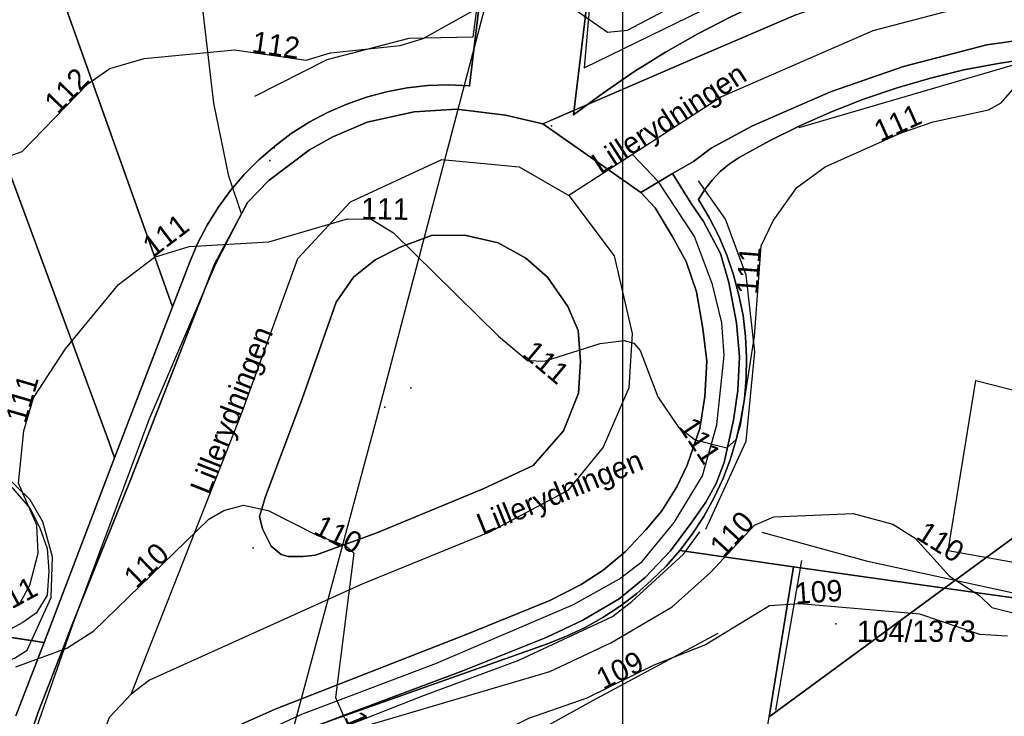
# Model space of a CAD drawing. Header units: metres. Extents: x 92348 to 92653, y 1600225 to 1600392.
# Tile 9 of 14: x 92472 to 92518, y 1600301 to 1600333. Entities that reach past the tile are written whole.
import ezdxf

# ---------------------------------------------------------------- set-up
doc = ezdxf.new("R2010")
doc.units = ezdxf.units.M
doc.header["$LTSCALE"] = 25.4
for name, color, linetype in [('AnnetVegarealAvgrensning', 10, 'Continuous'), ('ArealressursFlate', 10, 'Continuous'), ('ArealressursGrense', 10, 'Continuous'), ('Eiendomsgrense', 10, 'Continuous'), ('elveg20.v_kartverket_255_veglenke', 10, 'Continuous'), ('GatenavnTekst', 10, 'Continuous'), ('Gidtekst', 10, 'Continuous'), ('Gjerde', 10, 'Continuous'), ('GnrBnrTekst', 10, 'Continuous'), ('Hekk', 10, 'Continuous'), ('HoydeTekst', 10, 'Continuous'), ('HøydeKurve', 10, 'Continuous'), ('Kumlokk', 10, 'Continuous'), ('Mast', 10, 'Continuous'), ('MurLoddrett', 10, 'Continuous'), ('Rutenett', 10, 'Continuous'), ('Skap', 10, 'Continuous'), ('Teig', 10, 'Continuous'), ('Teiggrensepunkt', 10, 'Continuous'), ('Trafikkøy', 10, 'Continuous'), ('Trase', 10, 'Continuous'), ('VegAnnenAvgrensning', 10, 'Continuous'), ('Vegdekkekant', 10, 'Continuous'), ('VegFiktivGrense', 10, 'Continuous'), ('VegGåendeOgSyklende', 10, 'Continuous'), ('VegKjørende', 10, 'Continuous'), ('Veranda', 10, 'Continuous')]:
    doc.layers.add(name, color=color, linetype=linetype)

# ---------------------------------------------------------------- blocks, each defined once
blk = doc.blocks.new('Alle data_NTM 10_NN2000_FeatureWriter_6_0_FMEBLOCK1')
at = {"layer": 'ArealressursFlate'}
blk.add_lwpolyline([(-11.28, 10.35), (-9.45, 15.69), (-8.26, 18.74), (-7.9, 19.68), (-6.83, 22.37), (-5.14, 26.54), (-2.58, 33.12), (-1.18, 36.7), (0.08, 39.05), (0.36, 39.58), (1.37, 40.61), (3.27, 42.05), (4.37, 42.66), (5.98, 43.35), (8.18, 43.83), (10.18, 43.96), (12.46, 43.68), (14.22, 43.27), (16.77, 41.49), (18.82, 40.06), (19.49, 39.34), (20.28, 38), (20.94, 36.82), (21.43, 35.39), (21.73, 33.68), (21.91, 32.15), (21.82, 30.49), (21.58, 28.99), (20.99, 27.27), (20.51, 26.26), (19.8, 25.13), (19.06, 24.25), (18.08, 23.21), (17.05, 22.34), (16.01, 21.67), (14.54, 20.92), (10.63, 19.33), (1.67, 15.83), (-0.31, 14.95)], dxfattribs=at)
blk.add_lwpolyline([(1.07, 24.29), (1.47, 23.47), (1.94, 23.08), (2.28, 22.98), (2.96, 22.99), (3.56, 23.05), (6.43, 24.1), (11.42, 26.16), (13.77, 27.26), (15.19, 28.88), (15.89, 30.65), (15.98, 32.13), (15.87, 33.58), (15.39, 34.71), (14.43, 36.08), (13.42, 36.97), (12.12, 37.69), (10.56, 38.06), (8.99, 38.04), (7.52, 37.49), (6.35, 36.9), (5.33, 36.08), (4.53, 34.91), (2.91, 30.34), (1.21, 25.8), (0.93, 24.86)], close=True, dxfattribs=at)
blk = doc.blocks.new('Alle data_NTM 10_NN2000_FeatureWriter_6_0_FMEBLOCK2')
at = {"layer": 'VegKjørende'}
blk.add_polyline3d([(-10.77, 11.42, 109.52), (-7.82, 19.85, 109.94), (-4.25, 29.41, 110.41), (-1.14, 36.68, 110.93), (0.08, 39.05, 111.03), (0.36, 39.58, 111.04), (1.37, 40.61, 111.05), (3.27, 42.05, 111.1), (4.37, 42.66, 111.15), (5.98, 43.35, 111.18), (8.18, 43.83, 111.18), (10.18, 43.96, 111.18), (12.46, 43.68, 111.28), (14.22, 43.27, 111.29), (16.77, 41.49, 111.24), (18.82, 40.06, 111.22), (19.49, 39.34, 111.22), (20.28, 38, 111.17), (20.94, 36.82, 111.13), (21.43, 35.39, 111.11), (21.73, 33.68, 111.05), (21.91, 32.15, 111.03), (21.82, 30.49, 111.01), (21.58, 28.99, 110.99), (20.99, 27.27, 110.95), (20.51, 26.26, 110.83), (19.8, 25.13, 110.78), (19.06, 24.25, 110.78), (18.08, 23.21, 110.74), (17.05, 22.34, 110.72), (16.01, 21.67, 110.7), (14.54, 20.92, 110.54), (10.63, 19.33, 110.24), (1.67, 15.83, 109.75), (-0.31, 14.95, 109.65)], dxfattribs=at)
blk.add_polyline3d([(1.07, 24.29, 109.84), (1.47, 23.47, 109.83), (1.94, 23.08, 109.83), (2.28, 22.98, 109.83), (2.96, 22.99, 109.83), (3.56, 23.05, 109.84), (6.43, 24.1, 110), (11.42, 26.16, 110.44), (13.77, 27.26, 110.5), (15.19, 28.88, 110.73), (15.89, 30.65, 110.81), (15.98, 32.13, 110.86), (15.87, 33.58, 110.94), (15.39, 34.71, 110.96), (14.43, 36.08, 111.06), (13.42, 36.97, 111.06), (12.12, 37.69, 111.06), (10.56, 38.06, 111.02), (8.99, 38.04, 111), (7.52, 37.49, 110.92), (6.35, 36.9, 110.92), (5.33, 36.08, 110.92), (4.53, 34.91, 110.73), (2.91, 30.34, 110.38), (1.21, 25.8, 110.05), (0.93, 24.86, 110.01)], close=True, dxfattribs=at)

msp = doc.modelspace()

# ---------------------------------------------------------------- linework, layer by layer
at = {"layer": 'AnnetVegarealAvgrensning'}
for points in [[(92482.12, 1600324.2, 111.03), (92481.53, 1600325.97, 111.21), (92480.83, 1600329.4, 111.5), (92479.84, 1600337.83, 112.51), (92478.58, 1600345.33, 113.11)], [(92465.36, 1600303.75, 109.85), (92470.29, 1600303.08, 109.82), (92470.82, 1600303.12, 109.86), (92471.48, 1600303.37, 109.88), (92472.07, 1600303.74, 109.89), (92473.2, 1600306.22, 110.14), (92473.26, 1600308.12, 110.3), (92472.8, 1600309.77, 110.42), (92472.21, 1600310.8, 110.52), (92470.34, 1600312.61, 111.01), (92468.52, 1600313.76, 111.21), (92467.32, 1600314.17, 111.33), (92466.48, 1600314.07, 111.38), (92459.96, 1600312.05, 111.46), (92459.75, 1600312.04, 111.45), (92459.54, 1600312.24, 111.45)]]:
    msp.add_polyline3d(points, dxfattribs=at)
at = {"layer": 'ArealressursFlate'}
for points in [[(92508.13, 1600333.53), (92503.53, 1600331.56), (92496.26, 1600328.42), (92494.5, 1600328.83), (92492.22, 1600329.11), (92490.22, 1600328.98), (92488.02, 1600328.5), (92486.41, 1600327.81), (92485.31, 1600327.2), (92483.41, 1600325.76), (92482.4, 1600324.73), (92482.12, 1600324.2), (92480.86, 1600321.85), (92479.46, 1600318.27), (92476.9, 1600311.69), (92475.21, 1600307.52), (92474.14, 1600304.83), (92473.78, 1600303.89), (92472.59, 1600300.84), (92470.76, 1600295.5)], [(92553.01, 1600327.9), (92550.74, 1600328.67), (92546.17, 1600329.42), (92536.6, 1600331.28), (92529.88, 1600332.4), (92525.82, 1600332.84), (92521.89, 1600332.8), (92517.08, 1600332.13), (92513.17, 1600331.11), (92509.76, 1600329.93), (92506.1, 1600328.33), (92504.16, 1600327.29), (92503.33, 1600326.65), (92502.34, 1600326.1), (92500.86, 1600325.21), (92498.81, 1600326.64), (92496.26, 1600328.42), (92503.53, 1600331.56), (92508.13, 1600333.53)], [(92481.73, 1600300.1), (92483.71, 1600300.98), (92492.67, 1600304.48), (92496.58, 1600306.07), (92498.05, 1600306.82), (92499.09, 1600307.49), (92500.12, 1600308.36), (92501.1, 1600309.4), (92501.84, 1600310.28), (92502.55, 1600311.41), (92503.03, 1600312.42), (92503.62, 1600314.14), (92503.86, 1600315.64), (92503.95, 1600317.3), (92503.77, 1600318.83), (92503.47, 1600320.54), (92502.98, 1600321.97), (92502.32, 1600323.15), (92501.53, 1600324.49), (92500.86, 1600325.21), (92502.34, 1600326.1), (92503.33, 1600326.65), (92504.16, 1600327.29), (92506.1, 1600328.33), (92509.76, 1600329.93), (92513.17, 1600331.11), (92517.08, 1600332.13), (92521.89, 1600332.8)]]:
    msp.add_lwpolyline(points, dxfattribs=at)
msp.add_lwpolyline([(92483.11, 1600309.44), (92482.97, 1600310.01), (92483.25, 1600310.95), (92484.95, 1600315.49), (92486.57, 1600320.06), (92487.37, 1600321.23), (92488.39, 1600322.05), (92489.56, 1600322.64), (92491.03, 1600323.19), (92492.6, 1600323.21), (92494.16, 1600322.84), (92495.46, 1600322.12), (92496.47, 1600321.23), (92497.43, 1600319.86), (92497.91, 1600318.73), (92498.02, 1600317.28), (92497.93, 1600315.8), (92497.23, 1600314.03), (92495.81, 1600312.41), (92493.46, 1600311.31), (92488.47, 1600309.25), (92485.6, 1600308.2), (92485, 1600308.14), (92484.32, 1600308.13), (92483.98, 1600308.23), (92483.51, 1600308.62)], close=True, dxfattribs=at)
at = {"layer": 'ArealressursGrense'}
for points in [[(92496.26, 1600328.42), (92503.53, 1600331.56), (92508.13, 1600333.53), (92511.46, 1600334.73), (92516.04, 1600335.99), (92518.83, 1600336.76)], [(92500.86, 1600325.21), (92502.34, 1600326.1), (92503.33, 1600326.65), (92504.16, 1600327.29), (92506.1, 1600328.33), (92509.76, 1600329.93), (92513.17, 1600331.11), (92517.08, 1600332.13), (92521.89, 1600332.8), (92525.82, 1600332.84), (92529.88, 1600332.4)], [(92496.26, 1600328.42), (92494.5, 1600328.83), (92492.22, 1600329.11), (92490.22, 1600328.98), (92488.02, 1600328.5), (92486.41, 1600327.81), (92485.31, 1600327.2), (92483.41, 1600325.76), (92482.4, 1600324.73), (92482.12, 1600324.2)], [(92496.26, 1600328.42), (92498.81, 1600326.64), (92500.86, 1600325.21)], [(92481.73, 1600300.1), (92483.71, 1600300.98), (92492.67, 1600304.48), (92496.58, 1600306.07), (92498.05, 1600306.82), (92499.09, 1600307.49), (92500.12, 1600308.36), (92501.1, 1600309.4), (92501.84, 1600310.28), (92502.55, 1600311.41), (92503.03, 1600312.42), (92503.62, 1600314.14), (92503.86, 1600315.64), (92503.95, 1600317.3), (92503.77, 1600318.83), (92503.47, 1600320.54), (92502.98, 1600321.97), (92502.32, 1600323.15), (92501.53, 1600324.49), (92500.86, 1600325.21)], [(92482.12, 1600324.2), (92480.86, 1600321.85), (92479.46, 1600318.27), (92476.9, 1600311.69), (92475.21, 1600307.52)], [(92483.11, 1600309.44), (92483.51, 1600308.62), (92483.98, 1600308.23), (92484.32, 1600308.13), (92485, 1600308.14), (92485.6, 1600308.2), (92488.47, 1600309.25), (92493.46, 1600311.31), (92495.81, 1600312.41), (92497.23, 1600314.03), (92497.93, 1600315.8), (92498.02, 1600317.28), (92497.91, 1600318.73), (92497.43, 1600319.86), (92496.47, 1600321.23), (92495.46, 1600322.12), (92494.16, 1600322.84), (92492.6, 1600323.21), (92491.03, 1600323.19), (92489.56, 1600322.64), (92488.39, 1600322.05), (92487.37, 1600321.23), (92486.57, 1600320.06), (92484.95, 1600315.49), (92483.25, 1600310.95), (92482.97, 1600310.01), (92483.11, 1600309.44)], [(92473.78, 1600303.89), (92474.14, 1600304.83), (92475.21, 1600307.52)], [(92473.78, 1600303.89), (92472.59, 1600300.84), (92470.76, 1600295.5), (92469.23, 1600289.52), (92468.32, 1600285.85), (92467.6, 1600282.17)]]:
    msp.add_lwpolyline(points, dxfattribs=at)
at = {"layer": 'Eiendomsgrense'}
for p, q in [((92492.82, 1600330.21), (92497.03, 1600365.06)), ((92502.01, 1600364.56), (92497.69, 1600328.85)), ((92464.95, 1600358.89), (92478.89, 1600319.85)), ((92469.03, 1600332.08), (92475.91, 1600313.49)), ((92478.89, 1600319.85), (92479.68, 1600321.9)), ((92534.08, 1600320.57), (92515.1, 1600306.66)), ((92476.17, 1600312.76), (92478.89, 1600319.85)), ((92475.91, 1600313.49), (92476.17, 1600312.76)), ((92472.86, 1600304.1), (92476.17, 1600312.76)), ((92508.02, 1600307.65), (92502.68, 1600308.42)), ((92448.13, 1600307.92), (92472.86, 1600304.1)), ((92506.88, 1600300.62), (92508.02, 1600307.65)), ((92515.1, 1600306.66), (92508.02, 1600307.65)), ((92506.88, 1600300.62), (92515.1, 1600306.66)), ((92521.01, 1600305.82), (92515.1, 1600306.66)), ((92471.54, 1600300.67), (92472.86, 1600304.1)), ((92496.48, 1600304.05), (92484.73, 1600299.89))]:
    msp.add_line(p, q, dxfattribs=at)
for points in [[(92497.69, 1600328.85), (92499.1, 1600329.88), (92500.53, 1600330.86), (92502.01, 1600331.78), (92503.53, 1600332.64), (92505.08, 1600333.44), (92506.66, 1600334.17), (92508.27, 1600334.83), (92509.91, 1600335.45), (92511.56, 1600335.98), (92513.24, 1600336.45), (92514.93, 1600336.85), (92516.64, 1600337.18), (92518.37, 1600337.44), (92520.09, 1600337.63), (92521.84, 1600337.76), (92523.58, 1600337.81), (92525.32, 1600337.79), (92527.06, 1600337.7)], [(92530.52, 1600331.23), (92528.91, 1600331.48), (92527.31, 1600331.67), (92525.69, 1600331.77), (92524.07, 1600331.81), (92522.45, 1600331.78), (92520.82, 1600331.68), (92519.21, 1600331.51), (92517.61, 1600331.26), (92516.01, 1600330.95), (92514.44, 1600330.57), (92512.88, 1600330.11), (92511.35, 1600329.59), (92509.83, 1600329), (92508.35, 1600328.35), (92506.89, 1600327.63), (92505.47, 1600326.85)], [(92479.68, 1600321.9), (92480.06, 1600322.81), (92480.52, 1600323.68), (92481.03, 1600324.5), (92481.61, 1600325.3), (92482.25, 1600326.05), (92482.93, 1600326.74), (92483.68, 1600327.38), (92484.46, 1600327.97), (92485.29, 1600328.5), (92486.16, 1600328.96), (92487.06, 1600329.35), (92487.98, 1600329.67), (92488.92, 1600329.92), (92489.89, 1600330.11), (92490.86, 1600330.22), (92491.84, 1600330.25), (92492.82, 1600330.21)], [(92505.47, 1600326.85), (92505, 1600326.54), (92504.58, 1600326.19), (92504.2, 1600325.79), (92503.86, 1600325.35), (92503.56, 1600324.88)], [(92503.56, 1600324.88), (92504.06, 1600324.03), (92504.51, 1600323.16), (92504.89, 1600322.26), (92505.21, 1600321.34), (92505.46, 1600320.39), (92505.65, 1600319.43), (92505.77, 1600318.46), (92505.82, 1600317.48), (92505.8, 1600316.5), (92505.72, 1600315.53), (92505.55, 1600314.56), (92505.33, 1600313.61), (92505.05, 1600312.67), (92504.7, 1600311.76), (92504.28, 1600310.87), (92503.81, 1600310.02), (92503.27, 1600309.19), (92502.68, 1600308.42)], [(92502.68, 1600308.42), (92502.05, 1600307.69), (92501.36, 1600307.02), (92500.65, 1600306.38), (92499.89, 1600305.81), (92499.08, 1600305.28), (92498.24, 1600304.81), (92497.37, 1600304.4), (92496.48, 1600304.05)]]:
    msp.add_lwpolyline(points, dxfattribs=at)
at = {"layer": 'elveg20.v_kartverket_255_veglenke'}
msp.add_line((92500.472, 1600326.99, 112.28), (92497.474, 1600325.058, 112.239), dxfattribs=at)
for points in [[(92519.025, 1600334.707, 112.039), (92511.743, 1600332.791, 112.239), (92504.646, 1600329.686, 112.339), (92500.472, 1600326.99, 112.28)], [(92473.431, 1600274.052, 108.94), (92473.774, 1600277.614, 108.17), (92474.65, 1600282.115, 108.56), (92476.167, 1600289.318, 109.04), (92477.613, 1600294.551, 109.34), (92478.29, 1600295.901, 109.39), (92479.093, 1600296.729, 109.51), (92481.066, 1600298.602, 109.66), (92482.741, 1600299.722, 109.71), (92484.954, 1600300.75, 109.79), (92491.27, 1600303.138, 110.16), (92497.692, 1600305.885, 110.68), (92499.862, 1600307.09, 110.83), (92500.917, 1600307.906, 110.88), (92502.412, 1600309.735, 110.92), (92503.741, 1600311.923, 111.01), (92504.425, 1600314.307, 111.09), (92504.758, 1600317.557, 111.16), (92504.66, 1600319.094, 111.22), (92504.223, 1600320.887, 111.24), (92503.372, 1600323.142, 111.586), (92501.678, 1600325.709, 112.027), (92500.472, 1600326.99, 112.28)], [(92476.951, 1600301.68, 110.739), (92482.136, 1600314.873, 111.539), (92484.759, 1600322.106, 111.939), (92487.239, 1600324.767, 112.139), (92491.522, 1600326.758, 112.239), (92495.155, 1600326.413, 112.239), (92497.474, 1600325.058, 112.239)], [(92497.474, 1600325.058, 112.239), (92499.598, 1600322.228, 112.139), (92500.449, 1600318.594, 112.139), (92500.295, 1600316.051, 111.939), (92499.087, 1600313.26, 111.839), (92497.425, 1600311.239, 111.639), (92493.755, 1600309.276, 111.439), (92487.812, 1600306.854, 111.139), (92477.806, 1600302.341, 110.839), (92476.951, 1600301.68, 110.739)], [(92470.267, 1600278.456, 109.24), (92472.338, 1600290.331, 110.039), (92473.317, 1600293.507, 110.239), (92475.924, 1600300.605, 110.639), (92476.951, 1600301.68, 110.739)]]:
    msp.add_polyline3d(points, dxfattribs=at)
at = {"layer": 'Gidtekst'}
for p in [(92496.67, 1600328.337), (92510.002, 1600304.977)]:
    msp.add_point(p, dxfattribs=at)
at = {"layer": 'Gjerde'}
for points in [[(92498.87, 1600338.81, 113.42), (92498.2, 1600331.05, 112.85), (92504.32, 1600334.03, 112.89), (92507.36, 1600335.26, 112.84), (92511.02, 1600336.26, 112.58), (92518.67, 1600338.24, 112.14)], [(92485.89, 1600276.54, 108.16), (92482.11, 1600276.43, 108.29), (92478.86, 1600276.49, 108.44), (92476.8, 1600276.76, 108.56), (92474.9, 1600277.74, 108.73), (92476.06, 1600283.29, 109.19), (92476.78, 1600286.96, 109.47), (92478.04, 1600292.25, 109.86), (92478.29, 1600293.09, 109.95), (92479.12, 1600294.83, 109.95), (92479.97, 1600295.93, 110), (92482.13, 1600298.07, 110.26), (92484.23, 1600299.09, 110.39), (92490.58, 1600301.59, 110.94), (92495.13, 1600303.28, 111.12), (92499.52, 1600305.32, 111.4), (92500.44, 1600306.02, 111.54), (92502.86, 1600308.25, 111.79), (92503.62, 1600309.3, 111.82)]]:
    msp.add_polyline3d(points, dxfattribs=at)
at = {"layer": 'Hekk'}
for p, q in [((92520.48, 1600331.81, 111.72), (92508.27, 1600328.24, 111.92)), ((92508.39, 1600307.95, 109.43), (92507.17, 1600300.94, 108.98))]:
    msp.add_line(p, q, dxfattribs=at)
for points in [[(92495.38, 1600350.75, 114.54), (92492.98, 1600332.48, 113.06), (92489.98, 1600332.43, 113.11), (92486.12, 1600331.43, 113.28), (92482.73, 1600329.71, 113.32)], [(92503.9, 1600309.42, 112.12), (92505.8, 1600313.55, 112.06), (92506.2, 1600317.74, 112.21), (92505.79, 1600321.33, 112.33), (92504.83, 1600323.95, 112.37), (92503.56, 1600325.75, 112.37)], [(92506.53, 1600309.28, 110.78), (92511.42, 1600307.94, 110.8), (92520.05, 1600306.06, 111.17), (92526.95, 1600305.37, 110.97), (92530.61, 1600304.62, 110.75), (92531.27, 1600305.1, 110.75)]]:
    msp.add_polyline3d(points, dxfattribs=at)
at = {"layer": 'HøydeKurve'}
for points in [[(92470.68, 1600326.72, 112), (92471.84, 1600327.13, 112), (92474.92, 1600330.3, 112), (92475.95, 1600331.02, 112), (92477.56, 1600331.48, 112), (92481.8, 1600331.9, 112), (92485.15, 1600331.41, 112), (92486.3, 1600331.75, 112), (92489.56, 1600332.09, 112), (92490.65, 1600332.42, 112), (92494.07, 1600334.34, 112)], [(92497.16, 1600334.21, 112), (92499.29, 1600332.72, 112), (92500.23, 1600332.81, 112), (92503.44, 1600334.52, 112)], [(92471.67, 1600305.83, 111), (92472.2, 1600306.79, 111), (92472.58, 1600308.29, 111), (92472.53, 1600309.6, 111), (92471.67, 1600311.57, 111), (92471.91, 1600314.03, 111), (92472.36, 1600315.57, 111), (92473.86, 1600317.87, 111), (92476.35, 1600320.89, 111), (92478.05, 1600322.18, 111), (92479.67, 1600322.67, 111), (92483.4, 1600322.89, 111), (92487.09, 1600323.97, 111), (92488.2, 1600323.95, 111), (92489.25, 1600323.32, 111), (92494.18, 1600318.47, 111), (92495.54, 1600317.33, 111), (92496.34, 1600317.29, 111), (92498.95, 1600318.13, 111), (92500.08, 1600318.27, 111), (92500.52, 1600318.14, 111), (92500.83, 1600317.79, 111), (92501.65, 1600315.62, 111), (92502.6, 1600314.21, 111), (92503.41, 1600313.61, 111), (92504.89, 1600313.23, 111), (92505.32, 1600313.63, 111), (92505.54, 1600314.36, 111), (92506.18, 1600318.47, 111), (92506.5, 1600322.7, 111), (92507.07, 1600323.88, 111), (92508.17, 1600325.44, 111), (92509.51, 1600326.4, 111), (92513.06, 1600328, 111), (92514.57, 1600328.51, 111), (92517.17, 1600329.08, 111), (92517.76, 1600329.41, 111), (92520.03, 1600332.01, 111)], [(92471.54, 1600302.97, 110), (92473.93, 1600303.84, 110), (92475.2, 1600304.66, 110), (92480.59, 1600309.89, 110), (92481.3, 1600310.29, 110), (92482.22, 1600310.54, 110), (92483.37, 1600310.3, 110), (92485.66, 1600309.13, 110), (92487.02, 1600308.63, 110), (92487.4, 1600308.29, 110), (92486.54, 1600301.53, 110), (92486.95, 1600300.55, 110)], [(92487.85, 1600300.16, 110), (92496.58, 1600302.75, 110), (92499.45, 1600304.09, 110), (92502.32, 1600305.77, 110), (92504.13, 1600307.39, 110), (92506.18, 1600309.61, 110), (92507.1, 1600310, 110), (92510.82, 1600310.16, 110), (92512.68, 1600309.66, 110), (92513.73, 1600308.99, 110), (92515.34, 1600307.21, 110), (92516.74, 1600306.31, 110), (92517.32, 1600305.74, 110), (92518.32, 1600305.5, 110)], [(92518.06, 1600304.4, 109), (92516.75, 1600304.48, 109), (92513.94, 1600305.44, 109), (92508.31, 1600305.92, 109), (92506.89, 1600305.82, 109), (92503.89, 1600303.99, 109), (92501.46, 1600303.04, 109), (92498.33, 1600301.5, 109), (92495.59, 1600300.54, 109), (92493.1, 1600299.29, 109), (92491.41, 1600298.2, 109), (92489.72, 1600296.84, 109), (92485.8, 1600292.54, 109), (92483.24, 1600291.39, 109), (92480.16, 1600289.6, 109), (92473.1, 1600288.32, 109), (92472.13, 1600287.9, 109), (92470.34, 1600286.69, 109)]]:
    msp.add_polyline3d(points, dxfattribs=at)
at = {"layer": 'Kumlokk'}
for p in [(92490.06, 1600316.05, 110.51), (92488.84, 1600315.14, 110.45), (92482.67, 1600308.54, 109.84)]:
    msp.add_point(p, dxfattribs=at)
at = {"layer": 'Mast'}
msp.add_point((92483.66, 1600327.3, 111.26), dxfattribs=at)
at = {"layer": 'MurLoddrett'}
for points in [[(92461.11, 1600312.09, 111.97), (92466.73, 1600313.69, 111.89), (92467.74, 1600313.52, 111.83), (92469.52, 1600312.77, 111.64), (92471.29, 1600311.45, 111.4), (92472.21, 1600310.39, 111.2), (92472.67, 1600309.48, 111.13), (92473, 1600308.51, 111.07), (92473.09, 1600307.45, 111.02), (92473, 1600306.33, 110.96), (92472.51, 1600305.5, 110.91), (92471.86, 1600305.05, 110.89), (92470.72, 1600304.43, 110.78)], [(92493.74, 1600298.69, 109.23), (92498.61, 1600301.39, 109.28), (92504.48, 1600304.55, 109.28)]]:
    msp.add_polyline3d(points, dxfattribs=at)
at = {"layer": 'Rutenett'}
msp.add_line((92500, 1600386.577), (92500, 1600225.094), dxfattribs=at)
at = {"layer": 'Skap'}
msp.add_point((92483.46, 1600326.71, 112.02), dxfattribs=at)
at = {"layer": 'Teig'}
for points in [[(92479.68, 1600321.9), (92478.89, 1600319.85), (92464.95, 1600358.89), (92488.09, 1600365.99), (92497.03, 1600365.06), (92492.82, 1600330.21), (92491.84, 1600330.25), (92490.86, 1600330.22), (92489.89, 1600330.11), (92488.92, 1600329.92), (92487.98, 1600329.67), (92487.06, 1600329.35), (92486.16, 1600328.96), (92485.29, 1600328.5), (92484.46, 1600327.97), (92483.68, 1600327.38), (92482.93, 1600326.74), (92482.25, 1600326.05), (92481.61, 1600325.3), (92481.03, 1600324.5), (92480.52, 1600323.68), (92480.06, 1600322.81)], [(92497.69, 1600328.85), (92502.01, 1600364.56), (92529.98, 1600361.65), (92527.06, 1600337.7), (92525.32, 1600337.79), (92523.58, 1600337.81), (92521.84, 1600337.76), (92520.09, 1600337.63), (92518.37, 1600337.44), (92516.64, 1600337.18), (92514.93, 1600336.85), (92513.24, 1600336.45), (92511.56, 1600335.98), (92509.91, 1600335.45), (92508.27, 1600334.83), (92506.66, 1600334.17), (92505.08, 1600333.44), (92503.53, 1600332.64), (92502.01, 1600331.78), (92500.53, 1600330.86), (92499.1, 1600329.88)], [(92439.24, 1600351.34), (92464.95, 1600358.89), (92478.89, 1600319.85), (92476.17, 1600312.76), (92475.91, 1600313.49), (92469.03, 1600332.08), (92447, 1600325.47)], [(92442.69, 1600324.18), (92447, 1600325.47), (92469.03, 1600332.08), (92475.91, 1600313.49), (92476.17, 1600312.76), (92472.86, 1600304.1), (92448.13, 1600307.92)], [(92521.01, 1600305.82), (92515.1, 1600306.66), (92534.08, 1600320.57), (92530.91, 1600304.42)], [(92515.1, 1600306.66), (92506.88, 1600300.62), (92508.02, 1600307.65)], [(92506.02, 1600278.69), (92504.64, 1600278.37), (92503.24, 1600278.08), (92506.88, 1600300.62), (92515.1, 1600306.66), (92521.01, 1600305.82), (92517.95, 1600291.16), (92518.72, 1600280.18), (92516.17, 1600280), (92513.62, 1600279.76), (92511.09, 1600279.46), (92508.55, 1600279.1)]]:
    msp.add_lwpolyline(points, close=True, dxfattribs=at)
for points in [[(92471.54, 1600300.67), (92472.86, 1600304.1), (92476.17, 1600312.76), (92478.89, 1600319.85), (92479.68, 1600321.9), (92480.06, 1600322.81), (92480.52, 1600323.68), (92481.03, 1600324.5), (92481.61, 1600325.3), (92482.25, 1600326.05), (92482.93, 1600326.74), (92483.68, 1600327.38), (92484.46, 1600327.97), (92485.29, 1600328.5), (92486.16, 1600328.96), (92487.06, 1600329.35), (92487.98, 1600329.67), (92488.92, 1600329.92), (92489.89, 1600330.11), (92490.86, 1600330.22), (92491.84, 1600330.25), (92492.82, 1600330.21), (92497.03, 1600365.06)], [(92502.01, 1600364.56), (92497.69, 1600328.85), (92499.1, 1600329.88), (92500.53, 1600330.86), (92502.01, 1600331.78), (92503.53, 1600332.64), (92505.08, 1600333.44)], [(92519.21, 1600331.51), (92517.61, 1600331.26), (92516.01, 1600330.95), (92514.44, 1600330.57), (92512.88, 1600330.11), (92511.35, 1600329.59), (92509.83, 1600329), (92508.35, 1600328.35), (92506.89, 1600327.63), (92505.47, 1600326.85), (92505, 1600326.54), (92504.58, 1600326.19), (92504.2, 1600325.79), (92503.86, 1600325.35), (92503.56, 1600324.88), (92504.06, 1600324.03), (92504.51, 1600323.16), (92504.89, 1600322.26), (92505.21, 1600321.34), (92505.46, 1600320.39), (92505.65, 1600319.43), (92505.77, 1600318.46), (92505.82, 1600317.48), (92505.8, 1600316.5), (92505.72, 1600315.53), (92505.55, 1600314.56), (92505.33, 1600313.61), (92505.05, 1600312.67), (92504.7, 1600311.76), (92504.28, 1600310.87), (92503.81, 1600310.02), (92503.27, 1600309.19), (92502.68, 1600308.42), (92502.05, 1600307.69), (92501.36, 1600307.02), (92500.65, 1600306.38), (92499.89, 1600305.81), (92499.08, 1600305.28), (92498.24, 1600304.81), (92497.37, 1600304.4), (92496.48, 1600304.05), (92484.73, 1600299.89)], [(92534.08, 1600320.57), (92515.1, 1600306.66), (92508.02, 1600307.65), (92502.68, 1600308.42), (92503.27, 1600309.19), (92503.81, 1600310.02), (92504.28, 1600310.87), (92504.7, 1600311.76), (92505.05, 1600312.67), (92505.33, 1600313.61), (92505.55, 1600314.56), (92505.72, 1600315.53), (92505.8, 1600316.5), (92505.82, 1600317.48), (92505.77, 1600318.46), (92505.65, 1600319.43), (92505.46, 1600320.39), (92505.21, 1600321.34), (92504.89, 1600322.26), (92504.51, 1600323.16), (92504.06, 1600324.03), (92503.56, 1600324.88), (92503.86, 1600325.35), (92504.2, 1600325.79), (92504.58, 1600326.19), (92505, 1600326.54), (92505.47, 1600326.85), (92506.89, 1600327.63), (92508.35, 1600328.35), (92509.83, 1600329), (92511.35, 1600329.59), (92512.88, 1600330.11), (92514.44, 1600330.57), (92516.01, 1600330.95), (92517.61, 1600331.26), (92519.21, 1600331.51)], [(92484.73, 1600299.89), (92496.48, 1600304.05), (92497.37, 1600304.4), (92498.24, 1600304.81), (92499.08, 1600305.28), (92499.89, 1600305.81), (92500.65, 1600306.38), (92501.36, 1600307.02), (92502.05, 1600307.69), (92502.68, 1600308.42), (92508.02, 1600307.65), (92506.88, 1600300.62)], [(92448.13, 1600307.92), (92472.86, 1600304.1), (92471.54, 1600300.67)]]:
    msp.add_lwpolyline(points, dxfattribs=at)
at = {"layer": 'Teiggrensepunkt'}
for p in [(92492.82, 1600330.21), (92497.69, 1600328.85), (92505.47, 1600326.85), (92503.56, 1600324.88), (92479.68, 1600321.9), (92478.89, 1600319.85), (92475.91, 1600313.49), (92476.17, 1600312.76), (92502.68, 1600308.42), (92508.02, 1600307.65), (92515.1, 1600306.66), (92472.86, 1600304.1), (92496.48, 1600304.05)]:
    msp.add_point(p, dxfattribs=at)
at = {"layer": 'Trafikkøy'}
msp.add_polyline3d([(92483.11, 1600309.44, 109.84), (92482.97, 1600310.01, 110.01), (92483.25, 1600310.95, 110.05), (92484.95, 1600315.49, 110.38), (92486.57, 1600320.06, 110.73), (92487.37, 1600321.23, 110.92), (92488.39, 1600322.05, 110.92), (92489.56, 1600322.64, 110.92), (92491.03, 1600323.19, 111), (92492.6, 1600323.21, 111.02), (92494.16, 1600322.84, 111.06), (92495.46, 1600322.12, 111.06), (92496.47, 1600321.23, 111.06), (92497.43, 1600319.86, 110.96), (92497.91, 1600318.73, 110.94), (92498.02, 1600317.28, 110.86), (92497.93, 1600315.8, 110.81), (92497.23, 1600314.03, 110.73), (92495.81, 1600312.41, 110.5), (92493.46, 1600311.31, 110.44), (92488.47, 1600309.25, 110), (92485.6, 1600308.2, 109.84), (92485, 1600308.14, 109.83), (92484.32, 1600308.13, 109.83), (92483.98, 1600308.23, 109.83), (92483.51, 1600308.62, 109.83)], close=True, dxfattribs=at)
at = {"layer": 'Trase'}
msp.add_polyline3d([(92464.74, 1600226.42, 136.39), (92488.46, 1600314.56, 131.7), (92506.05, 1600381.37, 142.34)], dxfattribs=at)
at = {"layer": 'VegAnnenAvgrensning'}
msp.add_polyline3d([(92471.25, 1600296.48, 109.52), (92471.27, 1600296.57, 109.52), (92474.22, 1600305, 109.94), (92477.79, 1600314.56, 110.41), (92480.9, 1600321.83, 110.93), (92482.12, 1600324.2, 111.03)], dxfattribs=at)
at = {"layer": 'Vegdekkekant'}
for points in [[(92496.26, 1600328.42, 111.29), (92503.53, 1600331.56, 111.47), (92508.13, 1600333.53, 111.42), (92511.46, 1600334.73, 111.38), (92516.04, 1600335.99, 111.29), (92518.83, 1600336.76, 111.13)], [(92529.88, 1600332.4, 110.44), (92525.82, 1600332.84, 110.66), (92521.89, 1600332.8, 110.8), (92517.08, 1600332.13, 110.98), (92513.17, 1600331.11, 111.17), (92509.76, 1600329.93, 111.27), (92506.1, 1600328.33, 111.37), (92504.16, 1600327.29, 111.41), (92503.33, 1600326.65, 111.32), (92502.34, 1600326.1, 111.32)], [(92496.26, 1600328.42, 111.29), (92494.5, 1600328.83, 111.28), (92492.22, 1600329.11, 111.18), (92490.22, 1600328.98, 111.18), (92488.02, 1600328.5, 111.18), (92486.41, 1600327.81, 111.15), (92485.31, 1600327.2, 111.1), (92483.41, 1600325.76, 111.05), (92482.4, 1600324.73, 111.04), (92482.12, 1600324.2, 111.03)], [(92484.16, 1600299.62, 109.86), (92486.98, 1600300.72, 110.09), (92492.5, 1600302.77, 110.37), (92496.42, 1600304.34, 110.63), (92498.13, 1600305.15, 110.83), (92499.84, 1600306.15, 110.87), (92501.06, 1600307.16, 110.9), (92502.25, 1600308.4, 110.93), (92503.25, 1600309.74, 111.05), (92503.91, 1600310.69, 111.08), (92504.39, 1600311.56, 111.05), (92504.77, 1600312.55, 111.03), (92505.21, 1600314.53, 111.17), (92505.41, 1600315.92, 111.2), (92505.49, 1600317.5, 111.2), (92505.35, 1600319.1, 111.2), (92504.99, 1600320.99, 111.31), (92504.59, 1600322.34, 111.34), (92503.8, 1600323.85, 111.26), (92503.21, 1600324.69, 111.31), (92502.34, 1600326.1, 111.32)], [(92481.73, 1600300.1, 109.65), (92483.71, 1600300.98, 109.75), (92492.67, 1600304.48, 110.24), (92496.58, 1600306.07, 110.54), (92498.05, 1600306.82, 110.7), (92499.09, 1600307.49, 110.72), (92500.12, 1600308.36, 110.74), (92501.1, 1600309.4, 110.78), (92501.84, 1600310.28, 110.78), (92502.55, 1600311.41, 110.83), (92503.03, 1600312.42, 110.95), (92503.62, 1600314.14, 110.99), (92503.86, 1600315.64, 111.01), (92503.95, 1600317.3, 111.03), (92503.77, 1600318.83, 111.05), (92503.47, 1600320.54, 111.11), (92502.98, 1600321.97, 111.13), (92502.32, 1600323.15, 111.17), (92501.53, 1600324.49, 111.22), (92500.86, 1600325.21, 111.22)], [(92483.11, 1600309.44, 109.84), (92483.51, 1600308.62, 109.83), (92483.98, 1600308.23, 109.83), (92484.32, 1600308.13, 109.83), (92485, 1600308.14, 109.83), (92485.6, 1600308.2, 109.84), (92488.47, 1600309.25, 110), (92493.46, 1600311.31, 110.44), (92495.81, 1600312.41, 110.5), (92497.23, 1600314.03, 110.73), (92497.93, 1600315.8, 110.81), (92498.02, 1600317.28, 110.86), (92497.91, 1600318.73, 110.94), (92497.43, 1600319.86, 110.96), (92496.47, 1600321.23, 111.06), (92495.46, 1600322.12, 111.06), (92494.16, 1600322.84, 111.06), (92492.6, 1600323.21, 111.02), (92491.03, 1600323.19, 111), (92489.56, 1600322.64, 110.92), (92488.39, 1600322.05, 110.92), (92487.37, 1600321.23, 110.92), (92486.57, 1600320.06, 110.73), (92484.95, 1600315.49, 110.38), (92483.25, 1600310.95, 110.05), (92482.97, 1600310.01, 110.01), (92483.11, 1600309.44, 109.84)]]:
    msp.add_polyline3d(points, dxfattribs=at)
at = {"layer": 'VegFiktivGrense'}
msp.add_line((92500.86, 1600325.21, 111.22), (92502.34, 1600326.1, 111.32), dxfattribs=at)
msp.add_polyline3d([(92496.26, 1600328.42, 111.29), (92498.81, 1600326.64, 111.24), (92500.86, 1600325.21, 111.22)], dxfattribs=at)
at = {"layer": 'VegGåendeOgSyklende'}
msp.add_polyline3d([(92481.73, 1600300.1, 109.65), (92483.71, 1600300.98, 109.75), (92492.67, 1600304.48, 110.24), (92496.58, 1600306.07, 110.54), (92498.05, 1600306.82, 110.7), (92499.09, 1600307.49, 110.72), (92500.12, 1600308.36, 110.74), (92501.1, 1600309.4, 110.78), (92501.84, 1600310.28, 110.78), (92502.55, 1600311.41, 110.83), (92503.03, 1600312.42, 110.95), (92503.62, 1600314.14, 110.99), (92503.86, 1600315.64, 111.01), (92503.95, 1600317.3, 111.03), (92503.77, 1600318.83, 111.05), (92503.47, 1600320.54, 111.11), (92502.98, 1600321.97, 111.13), (92502.32, 1600323.15, 111.17), (92501.53, 1600324.49, 111.22), (92500.86, 1600325.21, 111.22), (92502.34, 1600326.1, 111.32), (92503.21, 1600324.69, 111.31), (92503.8, 1600323.85, 111.26), (92504.59, 1600322.34, 111.34), (92504.99, 1600320.99, 111.31), (92505.35, 1600319.1, 111.2), (92505.49, 1600317.5, 111.2), (92505.41, 1600315.92, 111.2), (92505.21, 1600314.53, 111.17), (92504.77, 1600312.55, 111.03), (92504.39, 1600311.56, 111.05), (92503.91, 1600310.69, 111.08), (92503.25, 1600309.74, 111.05), (92502.25, 1600308.4, 110.93), (92501.06, 1600307.16, 110.9), (92499.84, 1600306.15, 110.87), (92498.13, 1600305.15, 110.83), (92496.42, 1600304.34, 110.63), (92492.5, 1600302.77, 110.37), (92486.98, 1600300.72, 110.09), (92484.16, 1600299.62, 109.86)], dxfattribs=at)
at = {"layer": 'VegKjørende'}
msp.add_polyline3d([(92553.01, 1600327.9, 109.25), (92550.74, 1600328.67, 109.5), (92546.17, 1600329.42, 109.8), (92536.6, 1600331.28, 110.11), (92529.88, 1600332.4, 110.44), (92525.82, 1600332.84, 110.66), (92521.89, 1600332.8, 110.8), (92517.08, 1600332.13, 110.98), (92513.17, 1600331.11, 111.17), (92509.76, 1600329.93, 111.27), (92506.1, 1600328.33, 111.37), (92504.16, 1600327.29, 111.41), (92503.33, 1600326.65, 111.32), (92502.34, 1600326.1, 111.32), (92500.86, 1600325.21, 111.22), (92498.81, 1600326.64, 111.24), (92496.26, 1600328.42, 111.29), (92503.53, 1600331.56, 111.47), (92508.13, 1600333.53, 111.42)], dxfattribs=at)
at = {"layer": 'Veranda'}
msp.add_polyline3d([(92524.15, 1600308.92, 111.25), (92523.85, 1600306.87, 111.25), (92515.27, 1600308.41, 111.25), (92516.57, 1600316.39, 111.25), (92519.15, 1600315.74, 111.25)], dxfattribs=at)

# ---------------------------------------------------------------- block references
at = {"layer": 'ArealressursFlate'}
msp.add_blockref('Alle data_NTM 10_NN2000_FeatureWriter_6_0_FMEBLOCK1', (92482.04, 1600285.15), dxfattribs=at)
at = {"layer": 'VegKjørende'}
msp.add_blockref('Alle data_NTM 10_NN2000_FeatureWriter_6_0_FMEBLOCK2', (92482.04, 1600285.15), dxfattribs=at)

# ---------------------------------------------------------------- texts
at = {"layer": 'GatenavnTekst'}
for rotation, p in [(32.7958, (92498.973, 1600326.024, 112.26)), (68.5444, (92480.609, 1600310.987, 111.303)), (22.1778, (92493.42, 1600309.14, 111.422))]:
    msp.add_text('Lillerydningen', height=1, rotation=rotation, dxfattribs=at).set_placement(p)
at = {"layer": 'GnrBnrTekst'}
msp.add_text('104/1373', height=1, dxfattribs=at).set_placement((92510.99, 1600304.135))
at = {"layer": 'HoydeTekst'}
for s, rotation, p in [('112', 351.6784, (92482.564, 1600331.788, 112)), ('112', 45.825, (92473.501, 1600328.84, 112)), ('111', 24.2613, (92512.091, 1600327.563, 111)), ('111', 358.9678, (92487.729, 1600323.958, 111)), ('111', 37.1921, (92477.98, 1600322.127, 111)), ('111', 85.6738, (92506.326, 1600320.405, 111)), ('111', 320.0291, (92495.244, 1600317.578, 111)), ('111', 73.7112, (92471.997, 1600314.329, 111)), ('111', 303.9705, (92502.592, 1600314.221, 111)), ('110', 47.2799, (92504.735, 1600308.045, 110)), ('110', 332.9367, (92485.446, 1600309.239, 110)), ('110', 327.4582, (92513.709, 1600309.003, 110)), ('110', 44.1369, (92477.198, 1600306.599, 110)), ('111', 28.4019, (92470.691, 1600305.301, 111)), ('109', 4.0283, (92508.12, 1600305.907, 109)), ('109', 26.1978, (92499.088, 1600301.873, 109)), ('110', 292.7028, (92486.921, 1600300.62, 110))]:
    msp.add_text(s, height=1, rotation=rotation, dxfattribs=at).set_placement(p)

doc.saveas('drawing.dxf')
